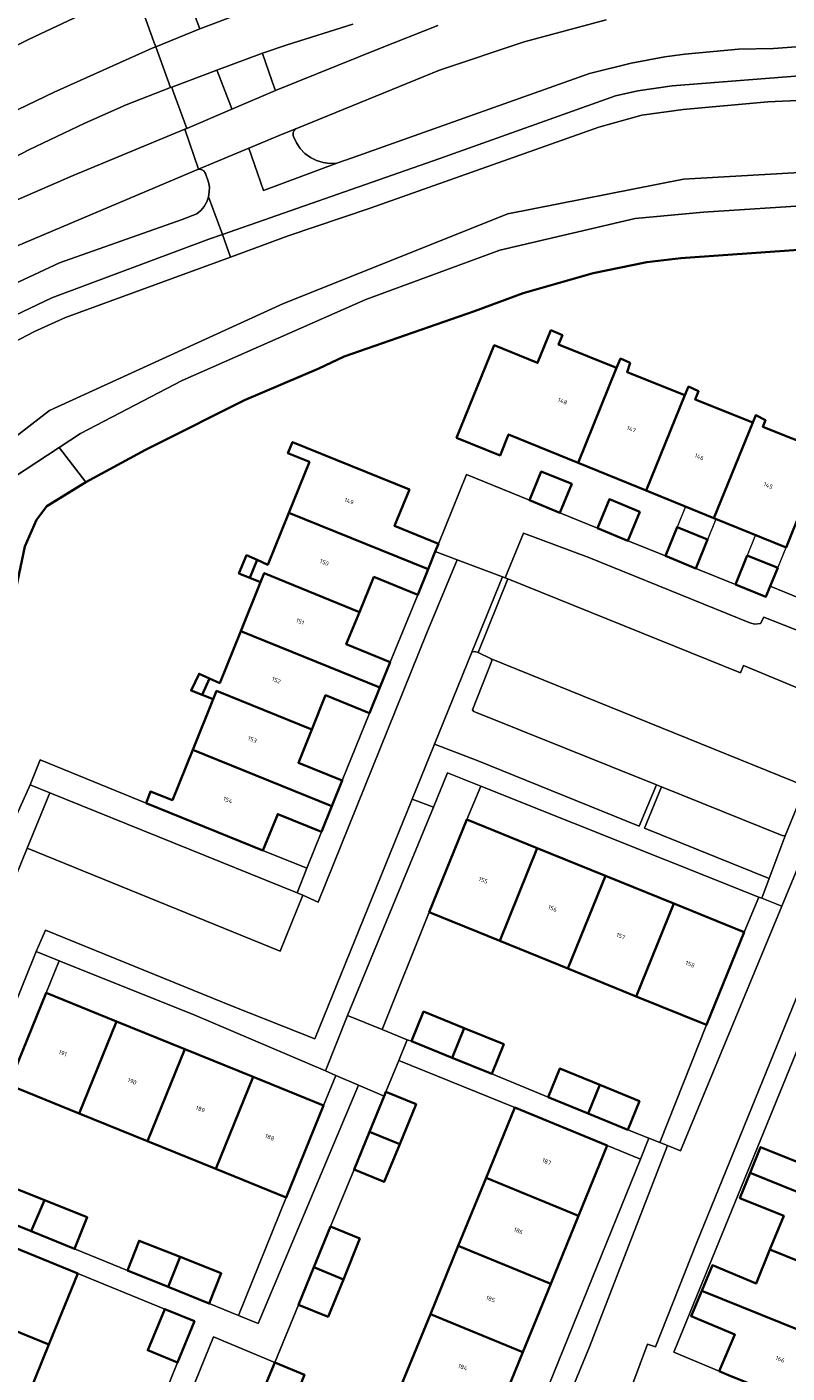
# Model space of a CAD drawing. Header units: metres. Extents: x 110065 to 112666, y 425872 to 427362.
# Tile 84 of 104: x 111489 to 111553, y 426513 to 426627. Entities that reach past the tile are written whole.
import ezdxf

# ---------------------------------------------------------------- set-up
doc = ezdxf.new("R2010")
doc.units = ezdxf.units.M
for name, color, linetype, lineweight in [('B-WE-GK-BESCHOEIING-G', 130, 'GK-BESCHOEIING', 35), ('B-WE-GR-BEPLANTING_CULTUUR_HEESTERS-GV', 90, 'Continuous', 18), ('B-WE-GR-GRAS-GV', 60, 'Continuous', 13), ('B-WE-IE-TERREINAFSCHEIDING_KUNSTMATIG_HEKWERK-G', 20, 'IE-TERREINAFSCHEIDING-KUNSTMATIG', 18), ('B-WE-OG-BEBOUWING-GV', 7, 'Continuous', 35), ('B-WE-OG-BEBOUWING-T18', 10, 'Continuous', 18), ('B-WE-OG-BEBOUWING_LUIFEL-GV', 7, 'Continuous', 18), ('B-WE-OG-TERREIN_ERF-GV', 7, 'Continuous', 18), ('B-WE-OG-WATER-GV', 130, 'Continuous', 18), ('B-WE-VH-VERHARDING_ASFALT-GV', 252, 'Continuous', 18), ('B-WE-VH-VERHARDING_BETONSTRAATSTEEN-GV', 252, 'Continuous', 18), ('B-WE-VH-VERHARDING_OPEN-GV', 252, 'Continuous', 18), ('B-WE-VH-VERHARDING_STRAATBAKSTEEN-GV', 252, 'Continuous', 18), ('B-WE-VH-VERHARDING_TEGEL-GV', 252, 'Continuous', 18)]:
    doc.layers.add(name, color=color, linetype=linetype, lineweight=lineweight)
doc.styles.add('NLCS-ISO-M200-T18', font='NLCS-ISO.ttf')
doc.linetypes.add('GK-BESCHOEIING', pattern='A,30,-5,[1,NLCS.SHX,S=1,R=0,X=0,Y=0],-5', length=40)
doc.linetypes.add('IE-TERREINAFSCHEIDING-KUNSTMATIG', pattern='A,4,[82,NLCS.SHX,S=0.75,R=90,X=0,Y=0],4,-2', length=10)

msp = doc.modelspace()

# ---------------------------------------------------------------- linework, layer by layer
at = {"layer": 'B-WE-GK-BESCHOEIING-G', "flags": 128}
msp.add_lwpolyline([(111585.214, 426595.024), (111561.348, 426604.546), (111561.096, 426604.859), (111559.468, 426607.979), (111559.266, 426608.104), (111554.367, 426608.115), (111544.429, 426607.404), (111541.555, 426607.056), (111537.007, 426606.146), (111531.08, 426604.447), (111526.986, 426602.913), (111515.948, 426599.079), (111513.812, 426598.08), (111507.537, 426595.398), (111500, 426591.619), (111499.155, 426591.195), (111494.109, 426588.469), (111490.807, 426586.433), (111489.939, 426585.279), (111488.938, 426583.019), (111487.24, 426574.833), (111487.143, 426574.696), (111483.639, 426573.57), (111474.55, 426573.433), (111474.32, 426573.333), (111467.698, 426567.429), (111461.535, 426560.826), (111456.997, 426555.737), (111453.549, 426551.599), (111443.55, 426538.706), (111438.626, 426532.167), (111438.324, 426530.739), (111439.281, 426525.878), (111436.745, 426522.131)], dxfattribs=at)
at = {"layer": 'B-WE-GR-BEPLANTING_CULTUUR_HEESTERS-GV', "flags": 128}
for points in [[(111564.951, 426621.209), (111551.781, 426620.636), (111544.627, 426619.975), (111541.122, 426619.51), (111537.492, 426618.481), (111518.158, 426611.638), (111511.23, 426609.291), (111506.352, 426607.504), (111492.399, 426602.392), (111489.763, 426601.196), (111486.776, 426599.651)], [(111470.179, 426578.394), (111491.043, 426594.541), (111510.823, 426603.56), (111529.791, 426611.148), (111544.66, 426614.078), (111567.236, 426615.38)]]:
    msp.add_lwpolyline(points, dxfattribs=at)
for points in [[(111527.276, 426574.067), (111526.998, 426574.165), (111526.748, 426574.095), (111523.596, 426566.331), (111527.187, 426564.946), (111540.903, 426559.396), (111542.369, 426562.889), (111526.91, 426569.07), (111526.813, 426569.212), (111528.427, 426573.361), (111528.371, 426573.52), (111527.276, 426574.067), (111527.276, 426574.067)], [(111527.523, 426562.758), (111524.687, 426563.889), (111523.494, 426560.993), (111516.236, 426543.372), (111519.158, 426542.185), (111523.148, 426552.102), (111526.322, 426559.939), (111527.523, 426562.758), (111527.523, 426562.758)], [(111552.991, 426558.59), (111542.802, 426562.714), (111541.364, 426559.209), (111551.891, 426554.95), (111553.246, 426558.578), (111552.991, 426558.59), (111552.991, 426558.59)], [(111551.269, 426553.285), (111551.023, 426553.383), (111549.772, 426550.414), (111546.598, 426542.577), (111542.652, 426532.632), (111543.295, 426532.375), (111544.403, 426531.932), (111552.957, 426552.611), (111551.269, 426553.285), (111551.269, 426553.285)], [(111491.846, 426548.007), (111489.891, 426548.793), (111483.778, 426533.659), (111485.446, 426532.982), (111487.594, 426537.506), (111490.753, 426545.29), (111491.846, 426548.007), (111491.846, 426548.007)], [(111510.08, 426514.051), (111504.905, 426516.197), (111501.424, 426507.68), (111504.203, 426506.549), (111507.236, 426507.189), (111508.651, 426510.602), (111510.08, 426514.051), (111510.08, 426514.051)]]:
    msp.add_lwpolyline(points, close=True, dxfattribs=at)
at = {"layer": 'B-WE-GR-GRAS-GV', "flags": 128}
msp.add_lwpolyline([(111455.572, 426603.793), (111458.326, 426601.212), (111464.493, 426606.072), (111474.752, 426612.598), (111483.072, 426617.429), (111491.435, 426621.434), (111499.714, 426625.166), (111500.014, 426625.287), (111499.865, 426625.699), (111498.953, 426628.2), (111498.493, 426628.652), (111497.508, 426629.113), (111497.059, 426629.182), (111495.852, 426628.99), (111489.313, 426625.915), (111484.549, 426623.519), (111476.616, 426619.02), (111468.83, 426613.82), (111462.873, 426609.312), (111457.919, 426605.71), (111455.572, 426603.793), (111455.572, 426603.793)], close=True, dxfattribs=at)
for points in [[(111538.122, 426627.567), (111531.162, 426625.687), (111524.001, 426623.295), (111511.855, 426618.345), (111511.786, 426618.284), (111511.727, 426618.212), (111511.682, 426618.132), (111511.65, 426618.045), (111511.634, 426617.954), (111511.633, 426617.862), (111511.647, 426617.771), (111511.676, 426617.683), (111511.911, 426617.154), (111512.234, 426616.672), (111512.634, 426616.253), (111513.101, 426615.909), (111513.619, 426615.65), (111514.174, 426615.484), (111514.75, 426615.416), (111515.328, 426615.447), (111515.328, 426615.447), (111515.328, 426615.447), (111516.724, 426615.906), (111536.694, 426623.01), (111540.225, 426623.906), (111543.081, 426624.44), (111544.775, 426624.666), (111549.308, 426625.074), (111552.272, 426625.133), (111559.166, 426625.634)], [(111516.694, 426627.184), (111511.127, 426625.451), (111509.044, 426624.739), (111509.044, 426624.739), (111509.044, 426624.739), (111509.079, 426624.639), (111510.07, 426621.792), (111510.143, 426621.582), (111518.887, 426625.107), (111523.862, 426627.069)], [(111486.331, 426611.504), (111493.044, 426614.395), (111502.478, 426618.311), (111502.478, 426618.311), (111502.478, 426618.311), (111502.648, 426618.381), (111501.475, 426621.596), (111501.375, 426621.868), (111501.264, 426621.829), (111497.525, 426620.378), (111494.017, 426618.816), (111489.29, 426616.568), (111484.638, 426614.13)], [(111615.907, 426610.93), (111608.633, 426613.135), (111608.633, 426613.135), (111608.633, 426613.135), (111593.42, 426618.099), (111592.199, 426614.078), (111588.943, 426614.078), (111585.47, 426604.527), (111582.865, 426603.441), (111568.104, 426609.085), (111568.508, 426613.336), (111567.236, 426615.38), (111544.66, 426614.078), (111529.791, 426611.148), (111510.823, 426603.56), (111491.043, 426594.541), (111470.179, 426578.394)], [(111485.804, 426604.197), (111491.886, 426607.013), (111502.24, 426610.682), (111503.506, 426611.146), (111503.842, 426611.441), (111504.123, 426611.789), (111504.339, 426612.181), (111504.483, 426612.604), (111504.549, 426613.007), (111504.551, 426613.415), (111504.488, 426613.819), (111504.222, 426614.566), (111504.181, 426614.647), (111504.129, 426614.722), (111504.065, 426614.787), (111503.992, 426614.841), (111503.911, 426614.883), (111503.825, 426614.912), (111503.735, 426614.927), (111503.644, 426614.928), (111503.292, 426614.779), (111487.252, 426607.985)], [(111485.176, 426587.036), (111491.854, 426591.407), (111493.645, 426592.579), (111502.262, 426597.051), (111517.792, 426603.914), (111529.123, 426608.095), (111540.562, 426610.749), (111546.353, 426611.286), (111555.895, 426611.924), (111564.151, 426611.902), (111564.452, 426611.767), (111564.878, 426608.262), (111566.048, 426607.46), (111583.619, 426599.479), (111584.432, 426599.228), (111585.271, 426599.334), (111586.283, 426599.955), (111586.957, 426600.687), (111590.745, 426611.324), (111591.04, 426611.556), (111591.555, 426611.769), (111592.786, 426611.676), (111613.29, 426607.836)]]:
    msp.add_lwpolyline(points, dxfattribs=at)
at = {"layer": 'B-WE-IE-TERREINAFSCHEIDING_KUNSTMATIG_HEKWERK-G', "flags": 128}
for points in [[(111526.322, 426559.939), (111527.523, 426562.758)], [(111549.772, 426550.414), (111551.023, 426553.383)], [(111523.148, 426552.102), (111519.158, 426542.185)], [(111546.598, 426542.577), (111542.652, 426532.632)]]:
    msp.add_lwpolyline(points, dxfattribs=at)
at = {"layer": 'B-WE-OG-BEBOUWING-GV', "flags": 128}
for points in [[(111534.404, 426600.893), (111533.441, 426601.318), (111532.316, 426598.553), (111528.64, 426600.049), (111525.454, 426592.223), (111529.131, 426590.726), (111529.855, 426592.505), (111535.728, 426590.115), (111538.99, 426598.131), (111534.088, 426600.103), (111534.404, 426600.893), (111534.404, 426600.893)], [(111540.152, 426598.544), (111539.323, 426598.911), (111538.99, 426598.131), (111535.728, 426590.115), (111541.485, 426587.772), (111544.757, 426595.811), (111539.877, 426597.774), (111540.152, 426598.544), (111540.152, 426598.544)], [(111545.918, 426596.172), (111545.077, 426596.553), (111544.757, 426595.811), (111541.485, 426587.772), (111547.223, 426585.437), (111550.505, 426593.5), (111545.643, 426595.455), (111545.918, 426596.172), (111545.918, 426596.172)], [(111551.587, 426593.712), (111550.767, 426594.135), (111550.505, 426593.5), (111547.223, 426585.437), (111553.331, 426582.951), (111554.838, 426586.656), (111554.557, 426586.771), (111556.313, 426591.164), (111551.363, 426593.155), (111551.587, 426593.712), (111551.587, 426593.712)], [(111521.464, 426587.838), (111511.584, 426591.864), (111511.201, 426590.919), (111513.01, 426590.182), (111511.267, 426585.883), (111523.046, 426581.109), (111523.649, 426582.595), (111523.921, 426583.265), (111520.214, 426584.77), (111521.464, 426587.838), (111521.464, 426587.838)], [(111535.192, 426588.333), (111532.619, 426589.382), (111531.622, 426586.937), (111534.195, 426585.888), (111535.192, 426588.333), (111535.192, 426588.333)], [(111540.954, 426585.963), (111538.388, 426587.02), (111537.383, 426584.579), (111539.949, 426583.522), (111540.954, 426585.963), (111540.954, 426585.963)], [(111523.046, 426581.109), (111511.267, 426585.883), (111509.484, 426581.484), (111508.595, 426581.89), (111507.97, 426580.381), (111508.885, 426580.006), (111509.199, 426580.781), (111517.247, 426577.485), (111518.464, 426580.457), (111522.17, 426578.953), (111523.046, 426581.109), (111523.046, 426581.109)], [(111546.693, 426583.628), (111544.112, 426584.674), (111543.12, 426582.227), (111545.701, 426581.181), (111546.693, 426583.628), (111546.693, 426583.628)], [(111508.595, 426581.89), (111507.705, 426582.296), (111507.055, 426580.755), (111507.97, 426580.381), (111508.595, 426581.89), (111508.595, 426581.89)], [(111552.62, 426581.223), (111550.042, 426582.273), (111549.045, 426579.828), (111551.623, 426578.778), (111551.984, 426579.663), (111552.62, 426581.223), (111552.62, 426581.223)], [(111517.247, 426577.485), (111509.199, 426580.781), (111508.885, 426580.006), (111507.209, 426575.87), (111518.966, 426571.105), (111519.84, 426573.263), (111516.133, 426574.765), (111517.247, 426577.485), (111517.247, 426577.485)], [(111518.966, 426571.105), (111507.209, 426575.87), (111505.432, 426571.487), (111504.56, 426571.879), (111503.943, 426570.48), (111504.873, 426570.109), (111505.164, 426570.826), (111513.215, 426567.565), (111514.383, 426570.448), (111518.091, 426568.946), (111518.966, 426571.105), (111518.966, 426571.105)], [(111504.56, 426571.879), (111503.687, 426572.271), (111503.012, 426570.852), (111503.943, 426570.48), (111504.56, 426571.879), (111504.56, 426571.879)], [(111513.215, 426567.565), (111505.164, 426570.826), (111504.873, 426570.109), (111503.147, 426565.851), (111514.914, 426561.083), (111515.784, 426563.251), (111512.076, 426564.753), (111513.215, 426567.565), (111513.215, 426567.565)], [(111514.914, 426561.083), (111503.147, 426565.851), (111501.421, 426561.591), (111499.572, 426562.304), (111499.211, 426561.341), (111509.085, 426557.333), (111510.332, 426560.405), (111514.044, 426558.915), (111514.914, 426561.083), (111514.914, 426561.083)], [(111532.278, 426557.52), (111526.322, 426559.939), (111523.148, 426552.102), (111529.104, 426549.683), (111532.278, 426557.52), (111532.278, 426557.52)], [(111538.048, 426555.176), (111532.278, 426557.52), (111529.104, 426549.683), (111534.874, 426547.339), (111538.048, 426555.176), (111538.048, 426555.176)], [(111543.818, 426552.832), (111538.048, 426555.176), (111534.874, 426547.339), (111540.644, 426544.995), (111543.818, 426552.832), (111543.818, 426552.832)], [(111549.772, 426550.414), (111543.818, 426552.832), (111540.644, 426544.995), (111546.598, 426542.577), (111549.772, 426550.414), (111549.772, 426550.414)], [(111496.711, 426542.872), (111490.753, 426545.29), (111487.594, 426537.506), (111493.552, 426535.088), (111496.711, 426542.872), (111496.711, 426542.872)], [(111526.112, 426542.31), (111522.664, 426543.709), (111521.647, 426541.2), (111525.092, 426539.801), (111526.112, 426542.31), (111526.112, 426542.31)], [(111502.483, 426540.53), (111496.711, 426542.872), (111493.552, 426535.088), (111499.324, 426532.746), (111502.483, 426540.53), (111502.483, 426540.53)], [(111529.447, 426540.956), (111526.112, 426542.31), (111525.092, 426539.801), (111528.428, 426538.446), (111529.447, 426540.956), (111529.447, 426540.956)], [(111508.255, 426538.188), (111502.483, 426540.53), (111499.324, 426532.746), (111505.096, 426530.404), (111508.255, 426538.188), (111508.255, 426538.188)], [(111537.568, 426537.517), (111534.196, 426538.901), (111533.203, 426536.481), (111536.575, 426535.097), (111537.568, 426537.517), (111537.568, 426537.517)], [(111514.213, 426535.77), (111508.255, 426538.188), (111505.096, 426530.404), (111511.054, 426527.986), (111514.213, 426535.77), (111514.213, 426535.77)], [(111540.94, 426536.133), (111537.568, 426537.517), (111536.575, 426535.097), (111539.947, 426533.713), (111540.94, 426536.133), (111540.94, 426536.133)], [(111522.038, 426535.882), (111519.487, 426536.929), (111519.339, 426536.568), (111518.097, 426533.544), (111520.649, 426532.5), (111522.038, 426535.882), (111522.038, 426535.882)], [(111538.202, 426532.389), (111530.381, 426535.598), (111527.954, 426529.653), (111535.775, 426526.444), (111538.202, 426532.389), (111538.202, 426532.389)], [(111520.649, 426532.5), (111518.097, 426533.544), (111516.791, 426530.364), (111519.342, 426529.317), (111520.649, 426532.5), (111520.649, 426532.5)], [(111564.099, 426530.346), (111556.038, 426533.61), (111554.876, 426530.75), (111551.168, 426532.251), (111550.293, 426530.088), (111562.059, 426525.323), (111563.783, 426529.569), (111564.697, 426529.212), (111565.284, 426530.667), (111564.376, 426531.029), (111564.099, 426530.346), (111564.099, 426530.346)], [(111535.775, 426526.444), (111527.954, 426529.653), (111525.602, 426523.894), (111533.423, 426520.685), (111535.775, 426526.444), (111535.775, 426526.444)], [(111562.059, 426525.323), (111550.293, 426530.088), (111549.425, 426527.944), (111553.133, 426526.443), (111551.964, 426523.586), (111560.028, 426520.32), (111560.303, 426520.998), (111562.059, 426525.323), (111562.059, 426525.323)], [(111490.614, 426527.776), (111487.312, 426529.097), (111486.252, 426526.444), (111489.49, 426525.13), (111490.614, 426527.776), (111490.614, 426527.776)], [(111494.228, 426526.331), (111490.614, 426527.776), (111489.49, 426525.13), (111493.153, 426523.644), (111494.228, 426526.331), (111494.228, 426526.331)], [(111517.288, 426524.52), (111514.806, 426525.53), (111513.399, 426522.093), (111515.882, 426521.064), (111517.288, 426524.52), (111517.288, 426524.52)], [(111493.425, 426521.553), (111485.606, 426524.736), (111483.17, 426518.752), (111490.989, 426515.569), (111493.425, 426521.553), (111493.425, 426521.553)], [(111502.086, 426522.97), (111498.606, 426524.339), (111497.619, 426521.831), (111501.074, 426520.429), (111502.086, 426522.97), (111502.086, 426522.97)], [(111533.423, 426520.685), (111525.602, 426523.894), (111523.25, 426518.134), (111531.071, 426514.925), (111533.423, 426520.685), (111533.423, 426520.685)], [(111505.553, 426521.606), (111502.086, 426522.97), (111501.074, 426520.429), (111504.537, 426519.024), (111505.553, 426521.606), (111505.553, 426521.606)], [(111560.028, 426520.32), (111551.964, 426523.586), (111550.786, 426520.705), (111547.098, 426522.255), (111546.195, 426520.107), (111558, 426515.327), (111559.729, 426519.584), (111560.636, 426519.208), (111561.209, 426520.621), (111560.303, 426520.998), (111560.028, 426520.32), (111560.028, 426520.32)], [(111515.882, 426521.064), (111513.399, 426522.093), (111512.1, 426518.917), (111514.595, 426517.902), (111515.882, 426521.064), (111515.882, 426521.064)], [(111547.678, 426513.31), (111548.464, 426512.98), (111550.056, 426512.311), (111547.077, 426504.742), (111549.328, 426503.855), (111549.357, 426503.926), (111554.633, 426501.801), (111554.663, 426501.875), (111558.069, 426510.28), (111556.249, 426511.014), (111558, 426515.327), (111546.195, 426520.107), (111545.296, 426517.967), (111548.983, 426516.417), (111547.678, 426513.31), (111547.678, 426513.31)], [(111490.989, 426515.569), (111483.17, 426518.752), (111480.833, 426513.01), (111488.652, 426509.827), (111490.989, 426515.569), (111490.989, 426515.569)], [(111503.292, 426517.536), (111500.791, 426518.554), (111499.348, 426515.068), (111501.864, 426514.027), (111503.292, 426517.536), (111503.292, 426517.536)], [(111531.071, 426514.925), (111523.25, 426518.134), (111520.899, 426512.374), (111528.72, 426509.165), (111531.071, 426514.925), (111531.071, 426514.925)], [(111512.61, 426513.002), (111510.08, 426514.051), (111508.651, 426510.602), (111511.189, 426509.572), (111512.61, 426513.002), (111512.61, 426513.002)]]:
    msp.add_lwpolyline(points, close=True, dxfattribs=at)
at = {"layer": 'B-WE-OG-BEBOUWING_LUIFEL-GV', "flags": 128}
for points in [[(111546.694, 426583.63), (111547.4, 426585.365), (111547.223, 426585.437), (111544.817, 426586.413), (111544.112, 426584.674), (111546.694, 426583.63), (111546.694, 426583.63)], [(111552.62, 426581.223), (111553.331, 426582.951), (111550.748, 426584.004), (111550.042, 426582.273), (111552.62, 426581.223), (111552.62, 426581.223)]]:
    msp.add_lwpolyline(points, close=True, dxfattribs=at)
at = {"layer": 'B-WE-OG-TERREIN_ERF-GV', "flags": 128}
for points in [[(111554.367, 426608.115), (111544.429, 426607.404), (111541.555, 426607.056), (111537.007, 426606.146), (111531.08, 426604.447), (111526.986, 426602.913), (111515.948, 426599.079), (111513.812, 426598.08), (111507.537, 426595.398), (111499.155, 426591.195), (111494.109, 426588.469), (111490.807, 426586.433), (111489.939, 426585.279), (111488.938, 426583.019)], [(111554.838, 426586.656), (111553.331, 426582.951), (111547.223, 426585.437), (111541.485, 426587.772), (111535.728, 426590.115), (111529.855, 426592.505), (111529.131, 426590.726), (111525.454, 426592.223), (111528.64, 426600.049), (111532.316, 426598.553), (111533.441, 426601.318), (111534.404, 426600.893), (111534.088, 426600.103), (111538.99, 426598.131), (111539.323, 426598.911), (111540.152, 426598.544), (111539.877, 426597.774), (111544.757, 426595.811), (111545.077, 426596.553), (111545.918, 426596.172), (111545.643, 426595.455), (111550.505, 426593.5), (111550.767, 426594.135), (111551.587, 426593.712), (111551.363, 426593.155), (111556.313, 426591.164)], [(111487.404, 426558.434), (111489.398, 426562.89), (111490.247, 426564.98), (111499.211, 426561.341), (111499.572, 426562.304), (111501.421, 426561.591), (111503.147, 426565.851), (111504.873, 426570.109), (111503.943, 426570.48), (111503.012, 426570.852), (111503.687, 426572.271), (111504.56, 426571.879), (111505.432, 426571.487), (111507.209, 426575.87), (111508.885, 426580.006), (111507.97, 426580.381), (111507.055, 426580.755), (111507.705, 426582.296), (111508.595, 426581.89), (111509.484, 426581.484), (111511.267, 426585.883), (111513.01, 426590.182), (111511.201, 426590.919), (111511.584, 426591.864), (111521.464, 426587.838), (111520.214, 426584.77), (111523.921, 426583.265), (111526.294, 426589.109), (111531.622, 426586.937), (111532.619, 426589.382), (111535.192, 426588.333), (111534.195, 426585.888), (111537.383, 426584.579), (111538.388, 426587.02), (111540.954, 426585.963), (111539.949, 426583.522), (111543.12, 426582.227), (111544.112, 426584.674), (111546.693, 426583.628), (111545.701, 426581.181), (111549.045, 426579.828), (111550.042, 426582.273), (111552.62, 426581.223), (111551.984, 426579.663), (111574.836, 426570.332)], [(111560.382, 426555.424), (111543.837, 426514.924), (111547.678, 426513.31), (111548.983, 426516.417), (111545.296, 426517.967), (111546.195, 426520.107), (111547.098, 426522.255), (111550.786, 426520.705), (111551.964, 426523.586), (111553.133, 426526.443), (111549.425, 426527.944), (111550.293, 426530.088), (111551.168, 426532.251), (111554.876, 426530.75)], [(111520.899, 426512.374), (111523.25, 426518.134), (111525.602, 426523.894), (111527.954, 426529.653), (111530.381, 426535.598), (111530.381, 426535.598), (111530.381, 426535.598), (111520.575, 426539.581), (111519.487, 426536.929), (111522.038, 426535.882), (111520.649, 426532.5), (111519.342, 426529.317), (111516.791, 426530.364), (111514.806, 426525.53), (111517.288, 426524.52), (111515.882, 426521.064), (111514.595, 426517.902), (111512.1, 426518.917), (111510.08, 426514.051), (111512.61, 426513.002)]]:
    msp.add_lwpolyline(points, dxfattribs=at)
for points in [[(111522.17, 426578.953), (111518.464, 426580.457), (111517.247, 426577.485), (111516.133, 426574.765), (111519.84, 426573.263), (111522.17, 426578.953), (111522.17, 426578.953)], [(111518.091, 426568.946), (111514.383, 426570.448), (111513.215, 426567.565), (111512.076, 426564.753), (111515.784, 426563.251), (111518.091, 426568.946), (111518.091, 426568.946)], [(111499.211, 426561.341), (111490.247, 426564.98), (111489.398, 426562.89), (111491.065, 426562.216), (111511.976, 426553.761), (111512.804, 426555.823), (111509.085, 426557.333), (111499.211, 426561.341), (111499.211, 426561.341)], [(111551.023, 426553.383), (111527.523, 426562.758), (111526.322, 426559.939), (111532.278, 426557.52), (111538.048, 426555.176), (111543.818, 426552.832), (111549.772, 426550.414), (111551.023, 426553.383), (111551.023, 426553.383)], [(111514.044, 426558.915), (111510.332, 426560.405), (111509.085, 426557.333), (111512.804, 426555.823), (111514.044, 426558.915), (111514.044, 426558.915)], [(111529.104, 426549.683), (111523.148, 426552.102), (111519.158, 426542.185), (111521.286, 426541.321), (111521.647, 426541.2), (111522.664, 426543.709), (111526.112, 426542.31), (111529.447, 426540.956), (111528.428, 426538.446), (111533.203, 426536.481), (111534.196, 426538.901), (111537.568, 426537.517), (111540.94, 426536.133), (111539.947, 426533.713), (111541.72, 426533.004), (111542.652, 426532.632), (111546.598, 426542.577), (111540.644, 426544.995), (111534.874, 426547.339), (111529.104, 426549.683), (111529.104, 426549.683)], [(111503.313, 426543.396), (111491.846, 426548.007), (111490.753, 426545.29), (111496.711, 426542.872), (111502.483, 426540.53), (111508.255, 426538.188), (111514.213, 426535.77), (111515.245, 426538.313), (111514.37, 426538.686), (111503.313, 426543.396), (111503.313, 426543.396)], [(111493.552, 426535.088), (111487.594, 426537.506), (111485.446, 426532.982), (111483.29, 426527.646), (111486.252, 426526.444), (111487.312, 426529.097), (111490.614, 426527.776), (111494.228, 426526.331), (111493.153, 426523.644), (111497.619, 426521.831), (111498.606, 426524.339), (111502.086, 426522.97), (111505.553, 426521.606), (111504.537, 426519.024), (111507.01, 426518.02), (111511.054, 426527.986), (111505.096, 426530.404), (111499.324, 426532.746), (111493.552, 426535.088), (111493.552, 426535.088)], [(111517.16, 426537.497), (111515.245, 426538.313), (111514.213, 426535.77), (111511.054, 426527.986), (111507.01, 426518.02), (111508.691, 426517.338), (111517.16, 426537.497), (111517.16, 426537.497)], [(111541.005, 426531.239), (111538.202, 426532.389), (111535.775, 426526.444), (111533.423, 426520.685), (111531.071, 426514.925), (111528.72, 426509.165), (111526.368, 426503.406), (111524.016, 426497.646), (111521.589, 426491.701), (111524.363, 426490.554), (111532.047, 426509.132), (111541.005, 426531.239), (111541.005, 426531.239)], [(111501.864, 426514.027), (111499.348, 426515.068), (111500.791, 426518.554), (111493.425, 426521.553), (111490.989, 426515.569), (111488.652, 426509.827), (111486.315, 426504.085), (111483.977, 426498.34), (111481.543, 426492.359), (111491.41, 426488.342), (111493.087, 426492.462), (111497.15, 426502.445), (111494.583, 426503.501), (111495.961, 426506.851), (111497.345, 426510.215), (111499.887, 426509.17), (111501.864, 426514.027), (111501.864, 426514.027)]]:
    msp.add_lwpolyline(points, close=True, dxfattribs=at)
at = {"layer": 'B-WE-OG-WATER-GV', "flags": 128}
for points in [[(111555.895, 426611.924), (111546.353, 426611.286), (111540.562, 426610.749), (111529.123, 426608.095), (111517.792, 426603.914), (111502.262, 426597.051), (111493.645, 426592.579), (111491.854, 426591.407), (111494.109, 426588.469), (111499.155, 426591.195), (111507.537, 426595.398), (111513.812, 426598.08), (111515.948, 426599.079), (111526.986, 426602.913), (111531.08, 426604.447), (111537.007, 426606.146), (111541.555, 426607.056), (111544.429, 426607.404), (111554.367, 426608.115)], [(111488.938, 426583.019), (111489.939, 426585.279), (111490.807, 426586.433), (111494.109, 426588.469), (111494.109, 426588.469), (111494.109, 426588.469), (111491.854, 426591.407), (111485.176, 426587.036)]]:
    msp.add_lwpolyline(points, dxfattribs=at)
at = {"layer": 'B-WE-VH-VERHARDING_ASFALT-GV', "flags": 128}
for points in [[(111507.261, 426628.116), (111503.745, 426626.793), (111500.014, 426625.287), (111501.264, 426621.829), (111501.375, 426621.868), (111505.181, 426623.293), (111509.044, 426624.739), (111511.127, 426625.451), (111516.694, 426627.184)], [(111523.862, 426627.069), (111518.887, 426625.107), (111510.143, 426621.582), (111506.459, 426620.009), (111502.648, 426618.381), (111502.478, 426618.311), (111503.644, 426614.928), (111507.876, 426616.719), (111510.795, 426617.913), (111511.855, 426618.345), (111524.001, 426623.295), (111531.162, 426625.687), (111538.122, 426627.567)], [(111484.638, 426614.13), (111489.29, 426616.568), (111494.017, 426618.816), (111497.525, 426620.378), (111501.264, 426621.829), (111500.014, 426625.287), (111499.714, 426625.166), (111491.435, 426621.434), (111483.072, 426617.429)], [(111487.252, 426607.985), (111503.292, 426614.779), (111503.644, 426614.928), (111502.478, 426618.311), (111493.044, 426614.395), (111486.331, 426611.504)]]:
    msp.add_lwpolyline(points, dxfattribs=at)
at = {"layer": 'B-WE-VH-VERHARDING_BETONSTRAATSTEEN-GV', "flags": 128}
for points in [[(111536.642, 426582.107), (111531.106, 426584.167), (111529.571, 426580.385), (111529.805, 426580.298), (111549.459, 426572.344), (111549.716, 426572.981), (111568.385, 426565.206), (111568.32, 426565.348), (111570.026, 426569.66), (111569.937, 426569.796), (111551.444, 426577.057), (111551.15, 426576.523), (111550.692, 426576.456), (111550.256, 426576.577), (111536.642, 426582.107), (111536.642, 426582.107)], [(111549.459, 426572.344), (111529.805, 426580.298), (111527.276, 426574.067), (111528.371, 426573.52), (111554.956, 426562.76), (111555.228, 426563.426), (111555.451, 426563.581), (111555.782, 426563.57), (111557.24, 426562.966), (111560.946, 426561.432), (111582.326, 426552.703), (111584.699, 426558.412), (111568.385, 426565.206), (111549.716, 426572.981), (111549.459, 426572.344), (111549.459, 426572.344)], [(111554.956, 426562.76), (111528.371, 426573.52), (111528.427, 426573.361), (111526.813, 426569.212), (111526.91, 426569.07), (111542.369, 426562.889), (111542.802, 426562.714), (111552.991, 426558.59), (111553.246, 426558.578), (111554.956, 426562.76), (111554.956, 426562.76)]]:
    msp.add_lwpolyline(points, close=True, dxfattribs=at)
msp.add_lwpolyline([(111539.032, 426508.703), (111541.615, 426515.603), (111542.276, 426515.361), (111545.745, 426524.115), (111558.765, 426556.079), (111560.946, 426561.432), (111560.946, 426561.432), (111560.946, 426561.432), (111557.24, 426562.966), (111552.957, 426552.611), (111544.403, 426531.932), (111543.295, 426532.375), (111536.69, 426515.351), (111528.199, 426494.771)], dxfattribs=at)
at = {"layer": 'B-WE-VH-VERHARDING_OPEN-GV', "flags": 128}
msp.add_lwpolyline([(111483.778, 426533.659), (111489.891, 426548.793), (111490.684, 426550.603), (111506.556, 426544.143), (111513.473, 426541.414), (111521.702, 426561.668), (111523.596, 426566.331), (111526.748, 426574.095), (111529.337, 426580.473), (111529.337, 426580.473), (111529.337, 426580.473), (111525.511, 426581.9), (111522.952, 426575.739), (111513.755, 426552.965), (111512.453, 426553.548), (111510.531, 426548.817), (111489.156, 426557.517), (111468.639, 426506.999)], dxfattribs=at)
msp.add_lwpolyline([(111511.976, 426553.761), (111491.065, 426562.216), (111489.156, 426557.517), (111510.531, 426548.817), (111512.453, 426553.548), (111511.976, 426553.761), (111511.976, 426553.761)], close=True, dxfattribs=at)
at = {"layer": 'B-WE-VH-VERHARDING_STRAATBAKSTEEN-GV', "flags": 128}
msp.add_lwpolyline([(111519.158, 426542.185), (111516.236, 426543.372), (111514.37, 426538.686), (111515.245, 426538.313), (111517.16, 426537.497), (111519.339, 426536.568), (111519.487, 426536.929), (111520.575, 426539.581), (111521.286, 426541.321), (111519.158, 426542.185), (111519.158, 426542.185)], close=True, dxfattribs=at)
at = {"layer": 'B-WE-VH-VERHARDING_TEGEL-GV', "flags": 128}
for points in [[(111502.231, 426630.798), (111502.701, 426629.555), (111503.745, 426626.793), (111507.261, 426628.116), (111505.903, 426632.087), (111504.97, 426631.767), (111502.231, 426630.798), (111502.231, 426630.798)], [(111506.459, 426620.009), (111510.143, 426621.582), (111510.07, 426621.792), (111509.079, 426624.639), (111509.044, 426624.739), (111505.181, 426623.293), (111505.201, 426623.243), (111506.363, 426620.256), (111506.459, 426620.009), (111506.459, 426620.009)], [(111502.648, 426618.381), (111506.459, 426620.009), (111506.363, 426620.256), (111505.201, 426623.243), (111505.181, 426623.293), (111501.375, 426621.868), (111501.475, 426621.596), (111502.648, 426618.381), (111502.648, 426618.381)], [(111515.328, 426615.447), (111514.75, 426615.416), (111514.174, 426615.484), (111513.619, 426615.65), (111513.101, 426615.909), (111512.634, 426616.253), (111512.234, 426616.672), (111511.911, 426617.154), (111511.676, 426617.683), (111511.647, 426617.771), (111511.633, 426617.862), (111511.634, 426617.954), (111511.65, 426618.045), (111511.682, 426618.132), (111511.727, 426618.212), (111511.786, 426618.284), (111511.855, 426618.345), (111510.795, 426617.913), (111507.876, 426616.719), (111508.615, 426614.587), (111509.116, 426613.139), (111515.328, 426615.447), (111515.328, 426615.447)], [(111525.511, 426581.9), (111523.649, 426582.595), (111523.046, 426581.109), (111522.17, 426578.953), (111519.84, 426573.263), (111518.966, 426571.105), (111518.091, 426568.946), (111515.784, 426563.251), (111514.914, 426561.083), (111514.044, 426558.915), (111512.804, 426555.823), (111511.976, 426553.761), (111512.453, 426553.548), (111513.755, 426552.965), (111522.952, 426575.739), (111525.511, 426581.9), (111525.511, 426581.9)], [(111529.571, 426580.385), (111529.337, 426580.473), (111526.748, 426574.095), (111526.998, 426574.165), (111527.276, 426574.067), (111529.805, 426580.298), (111529.571, 426580.385), (111529.571, 426580.385)], [(111527.187, 426564.946), (111523.596, 426566.331), (111521.702, 426561.668), (111523.494, 426560.993), (111524.687, 426563.889), (111527.523, 426562.758), (111551.023, 426553.383), (111551.269, 426553.285), (111551.891, 426554.95), (111541.364, 426559.209), (111542.802, 426562.714), (111542.369, 426562.889), (111540.903, 426559.396), (111527.187, 426564.946), (111527.187, 426564.946)], [(111555.782, 426563.57), (111555.451, 426563.581), (111555.228, 426563.426), (111554.956, 426562.76), (111553.246, 426558.578), (111551.891, 426554.95), (111551.269, 426553.285), (111552.957, 426552.611), (111557.24, 426562.966), (111555.782, 426563.57), (111555.782, 426563.57)], [(111491.065, 426562.216), (111489.398, 426562.89), (111487.404, 426558.434), (111486.528, 426556.276), (111485.652, 426554.118), (111483.354, 426548.427), (111482.476, 426546.262), (111481.598, 426544.096), (111479.659, 426538.782), (111471.078, 426517.798), (111468.138, 426510.771), (111466.865, 426507.727), (111468.639, 426506.999), (111489.156, 426557.517), (111491.065, 426562.216), (111491.065, 426562.216)], [(111523.494, 426560.993), (111521.702, 426561.668), (111513.473, 426541.414), (111506.556, 426544.143), (111490.684, 426550.603), (111489.891, 426548.793), (111491.846, 426548.007), (111503.313, 426543.396), (111514.37, 426538.686), (111516.236, 426543.372), (111523.494, 426560.993), (111523.494, 426560.993)], [(111521.647, 426541.2), (111521.286, 426541.321), (111520.575, 426539.581), (111530.381, 426535.598), (111538.202, 426532.389), (111541.005, 426531.239), (111541.72, 426533.004), (111539.947, 426533.713), (111536.575, 426535.097), (111533.203, 426536.481), (111528.428, 426538.446), (111525.092, 426539.801), (111521.647, 426541.2), (111521.647, 426541.2)], [(111542.652, 426532.632), (111541.72, 426533.004), (111541.005, 426531.239), (111532.047, 426509.132), (111524.363, 426490.554), (111523.094, 426487.487), (111522.488, 426487.728), (111520.762, 426483.394), (111523.271, 426482.395), (111528.199, 426494.771), (111536.69, 426515.351), (111543.295, 426532.375), (111542.652, 426532.632), (111542.652, 426532.632)]]:
    msp.add_lwpolyline(points, close=True, dxfattribs=at)
for points in [[(111488.838, 426628.458), (111474.23, 426620.257), (111469.974, 426617.613), (111467.545, 426615.964), (111459.144, 426609.891), (111453.724, 426605.525), (111453.724, 426605.525), (111453.724, 426605.525), (111455.572, 426603.793), (111457.919, 426605.71), (111462.873, 426609.312), (111468.83, 426613.82), (111476.616, 426619.02), (111484.549, 426623.519), (111489.313, 426625.915), (111495.852, 426628.99)], [(111498.953, 426628.2), (111499.865, 426625.699), (111500.014, 426625.287), (111503.745, 426626.793), (111502.701, 426629.555)], [(111559.166, 426625.634), (111552.272, 426625.133), (111549.308, 426625.074), (111544.775, 426624.666), (111543.081, 426624.44), (111540.225, 426623.906), (111536.694, 426623.01), (111516.724, 426615.906), (111515.328, 426615.447), (111509.116, 426613.139), (111508.615, 426614.587), (111507.876, 426616.719), (111503.644, 426614.928), (111503.735, 426614.927), (111503.825, 426614.912), (111503.911, 426614.883), (111503.992, 426614.841), (111504.065, 426614.787), (111504.129, 426614.722), (111504.181, 426614.647), (111504.222, 426614.566), (111504.488, 426613.819), (111504.551, 426613.415), (111504.549, 426613.007), (111504.483, 426612.604), (111504.483, 426612.604), (111504.483, 426612.604), (111505.657, 426609.399), (111524.049, 426615.82), (111538.887, 426621.127), (111540.794, 426621.564), (111543.702, 426621.971), (111555.902, 426622.936)], [(111555.902, 426622.936), (111543.702, 426621.971), (111540.794, 426621.564), (111538.887, 426621.127), (111524.049, 426615.82), (111505.657, 426609.399), (111505.657, 426609.399), (111505.657, 426609.399), (111506.352, 426607.504), (111511.23, 426609.291), (111518.158, 426611.638), (111537.492, 426618.481), (111541.122, 426619.51), (111544.627, 426619.975), (111551.781, 426620.636), (111564.951, 426621.209)], [(111487.509, 426602.27), (111491.241, 426604.056), (111504.518, 426609.001), (111505.657, 426609.399), (111504.483, 426612.604), (111504.339, 426612.181), (111504.123, 426611.789), (111503.842, 426611.441), (111503.506, 426611.146), (111502.24, 426610.682), (111491.886, 426607.013), (111485.804, 426604.197)], [(111486.776, 426599.651), (111489.763, 426601.196), (111492.399, 426602.392), (111506.352, 426607.504), (111506.352, 426607.504), (111506.352, 426607.504), (111505.657, 426609.399), (111504.518, 426609.001), (111491.241, 426604.056), (111487.509, 426602.27)], [(111574.836, 426570.332), (111551.984, 426579.663), (111551.623, 426578.778), (111549.045, 426579.828), (111545.701, 426581.181), (111543.12, 426582.227), (111539.949, 426583.522), (111537.383, 426584.579), (111534.195, 426585.888), (111531.622, 426586.937), (111531.622, 426586.937), (111531.622, 426586.937), (111526.294, 426589.109), (111523.921, 426583.265), (111523.649, 426582.595), (111525.511, 426581.9), (111529.337, 426580.473), (111529.571, 426580.385), (111531.106, 426584.167), (111536.642, 426582.107), (111550.256, 426576.577), (111550.692, 426576.456), (111551.15, 426576.523), (111551.444, 426577.057), (111569.937, 426569.796)], [(111548.464, 426512.98), (111547.678, 426513.31), (111543.837, 426514.924), (111560.382, 426555.424), (111560.382, 426555.424), (111560.382, 426555.424), (111558.765, 426556.079), (111545.745, 426524.115), (111542.276, 426515.361), (111541.615, 426515.603), (111539.032, 426508.703)], [(111501.424, 426507.68), (111504.905, 426516.197), (111510.08, 426514.051), (111512.1, 426518.917), (111513.399, 426522.093), (111514.806, 426525.53), (111516.791, 426530.364), (111518.097, 426533.544), (111519.339, 426536.568), (111519.339, 426536.568), (111519.339, 426536.568), (111517.16, 426537.497), (111508.691, 426517.338), (111507.01, 426518.02), (111504.537, 426519.024), (111501.074, 426520.429), (111497.619, 426521.831), (111493.153, 426523.644), (111489.49, 426525.13), (111486.252, 426526.444)], [(111485.606, 426524.736), (111493.425, 426521.553), (111500.791, 426518.554), (111503.292, 426517.536), (111501.864, 426514.027), (111499.887, 426509.17)]]:
    msp.add_lwpolyline(points, dxfattribs=at)

# ---------------------------------------------------------------- texts
at = {"layer": 'B-WE-OG-BEBOUWING-T18', "char_height": 0.36, "attachment_point": 5, "rotation": 338, "style": 'NLCS-ISO-M200-T18'}
for s, insert in [('148', (111534.423, 426595.318)), ('147', (111540.238, 426592.952)), ('146', (111545.988, 426590.618)), ('145', (111551.814, 426588.192)), ('149', (111516.366, 426586.863)), ('150', (111514.271, 426581.688)), ('151', (111512.231, 426576.685)), ('152', (111510.219, 426571.715)), ('153', (111508.186, 426566.705)), ('154', (111506.117, 426561.592)), ('155', (111527.713, 426554.811)), ('156', (111533.576, 426552.43)), ('157', (111539.346, 426550.086)), ('158', (111545.208, 426547.705)), ('191', (111492.153, 426540.189)), ('190', (111498.018, 426537.809)), ('189', (111503.79, 426535.467)), ('188', (111509.655, 426533.087)), ('187', (111533.078, 426531.021)), ('186', (111530.689, 426525.169)), ('185', (111528.337, 426519.41)), ('166', (111552.819, 426514.317)), ('184', (111525.985, 426513.65))]:
    msp.add_mtext(s, dxfattribs=dict(at, insert=insert))

doc.saveas('drawing.dxf')
